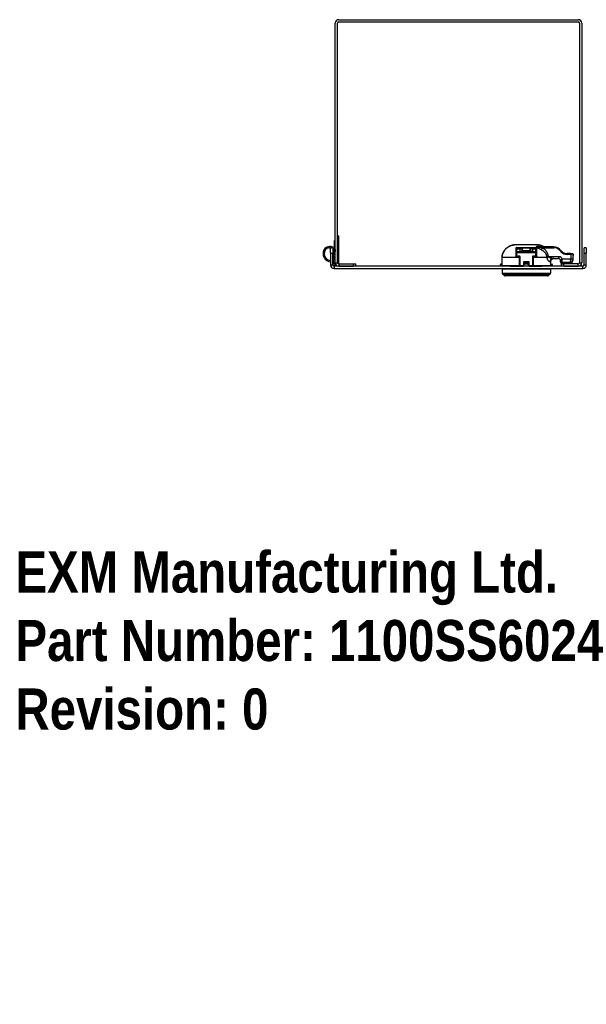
# Model space of a CAD drawing. Header units: inches. Extents: x 0.1 to 89.6, y -11 to 54.9.
# Tile 1 of 8: x 0.1 to 13.9, y -11 to 12.9. Entities that reach past the tile are written whole.
import ezdxf

# ---------------------------------------------------------------- set-up
doc = ezdxf.new("R2010")
doc.units = ezdxf.units.IN
doc.header["$MEASUREMENT"] = 0
doc.layers.get('0').update_dxf_attribs({"lineweight": 25})
doc.layers.add('Visible Edges(ANSI)', color=7, linetype='Continuous', lineweight=25)
doc.layers.add('Visible Tangent Edges(ANSI)', color=7, linetype='Continuous', lineweight=25)
doc.styles.get("Standard").update_dxf_attribs({"font": 'arialbd.ttf'})

msp = doc.modelspace()

# ---------------------------------------------------------------- linework, layer by layer
at = {"layer": 'Visible Edges(ANSI)'}
for p, q in [((7.881, 12.94), (13.709, 12.94)), ((7.795, 7.026), (7.795, 12.854)), ((7.85, 7.026), (7.85, 12.854)), ((7.881, 12.885), (13.709, 12.885)), ((13.74, 12.854), (13.74, 7.026)), ((13.795, 12.854), (13.795, 7.026)), ((7.88, 7.68), (7.85, 7.68)), ((7.88, 7.68), (7.88, 7.601)), ((7.751, 7.139), (7.776, 7.491)), ((7.776, 7.491), (7.782, 7.569)), ((7.795, 7.568), (7.782, 7.569)), ((7.88, 7.601), (7.88, 7.01)), ((12.728, 7.464), (12.162, 7.464)), ((7.685, 7.26), (7.685, 7.385)), ((7.74, 7.385), (7.685, 7.385)), ((7.685, 7.26), (7.685, 6.971)), ((7.725, 7.385), (7.734, 7.404)), ((7.728, 7.407), (7.734, 7.404)), ((7.74, 7.385), (7.74, 7.26)), ((7.74, 6.971), (7.74, 7.26)), ((7.795, 7.344), (7.781, 7.135)), ((12.204, 7.184), (12.204, 7.368)), ((12.209, 7.351), (12.209, 7.292)), ((12.209, 7.292), (12.209, 7.272)), ((12.209, 7.272), (12.209, 7.188)), ((12.677, 7.378), (12.214, 7.378)), ((12.219, 7.361), (12.288, 7.361)), ((12.672, 7.282), (12.219, 7.282)), ((12.288, 7.378), (12.288, 7.306)), ((12.298, 7.297), (12.593, 7.297)), ((12.347, 7.325), (12.347, 7.378)), ((12.544, 7.378), (12.544, 7.325)), ((12.603, 7.306), (12.603, 7.378)), ((12.603, 7.361), (12.672, 7.361)), ((12.682, 7.292), (12.682, 7.351)), ((12.682, 7.272), (12.682, 7.292)), ((12.682, 7.188), (12.682, 7.272)), ((12.687, 7.368), (12.687, 7.184)), ((13.112, 7.412), (12.768, 7.412)), ((13.299, 7.307), (13.251, 7.355)), ((13.524, 7.249), (13.438, 7.249)), ((13.524, 7.249), (13.567, 7.249)), ((13.587, 7.112), (13.587, 7.204)), ((13.905, 7.385), (13.85, 7.385)), ((13.85, 7.26), (13.85, 7.385)), ((13.85, 6.971), (13.85, 7.26)), ((13.905, 7.385), (13.905, 7.26)), ((13.905, 6.971), (13.905, 7.26)), ((7.76, 6.984), (7.743, 7.02)), ((7.77, 7.033), (7.787, 6.996)), ((7.795, 7.026), (7.795, 7)), ((7.799, 7), (7.795, 7)), ((7.881, 6.995), (8.235, 6.995)), ((8.235, 6.995), (8.295, 6.995)), ((8.295, 6.94), (8.295, 6.995)), ((11.816, 6.94), (11.816, 6.985)), ((11.825, 6.994), (11.845, 6.995)), ((11.854, 6.996), (11.845, 6.995)), ((11.854, 7.149), (11.854, 6.962)), ((12.273, 6.953), (11.864, 6.953)), ((12.219, 7.178), (12.278, 7.178)), ((12.273, 6.953), (12.288, 6.953)), ((12.283, 7.164), (12.283, 7.171)), ((12.283, 7.149), (12.283, 7.164)), ((12.283, 6.962), (12.283, 7.149)), ((12.288, 7.168), (12.288, 6.953)), ((12.386, 7.029), (12.386, 6.995)), ((12.386, 6.995), (12.386, 6.94)), ((12.504, 6.995), (12.504, 7.029)), ((12.504, 6.94), (12.504, 6.995)), ((12.603, 6.953), (12.603, 7.168)), ((12.603, 6.953), (12.618, 6.953)), ((12.608, 7.171), (12.608, 7.164)), ((12.608, 7.164), (12.608, 7.149)), ((12.608, 7.149), (12.608, 6.962)), ((12.613, 7.178), (12.672, 7.178)), ((13.03, 6.953), (12.618, 6.953)), ((13.04, 6.962), (13.04, 7.053)), ((13.046, 6.995), (13.04, 6.996)), ((13.046, 6.995), (13.066, 6.994)), ((13.075, 6.985), (13.075, 6.94)), ((13.093, 7.131), (13.233, 7.131)), ((13.272, 7.092), (13.272, 7.075)), ((13.272, 7.075), (13.272, 7.054)), ((13.295, 6.995), (13.355, 6.995)), ((13.295, 6.995), (13.295, 6.94)), ((13.51, 7.019), (13.313, 7.014)), ((13.709, 6.995), (13.355, 6.995)), ((13.587, 7.098), (13.587, 7.112)), ((13.819, 6.94), (7.771, 6.94)), ((7.771, 6.885), (13.819, 6.885)), ((7.881, 6.94), (8.235, 6.94)), ((11.855, 6.865), (11.855, 6.774)), ((12.062, 6.944), (12.377, 6.944)), ((12.514, 6.944), (12.829, 6.944)), ((13.036, 6.865), (13.036, 6.774)), ((13.355, 6.94), (13.709, 6.94)), ((12.958, 6.703), (11.933, 6.703))]:
    msp.add_line(p, q, dxfattribs=at)
at = {"layer": 'Visible Edges(ANSI)', "flags": 128}
for points in [[(12.132, 7.457), (12.104, 7.452), (12.077, 7.444), (12.051, 7.434), (12.026, 7.422), (12.001, 7.408), (11.978, 7.392), (11.956, 7.374), (11.936, 7.355), (11.918, 7.333), (11.901, 7.31), (11.887, 7.285), (11.876, 7.26), (11.866, 7.233), (11.86, 7.205), (11.856, 7.178), (11.854, 7.149)], [(12.132, 7.457), (12.137, 7.458), (12.141, 7.459), (12.146, 7.46), (12.15, 7.461), (12.153, 7.461), (12.156, 7.462), (12.158, 7.462), (12.159, 7.463)], [(12.156, 7.462), (12.152, 7.461), (12.146, 7.46), (12.139, 7.459), (12.132, 7.457)], [(12.732, 7.463), (12.732, 7.462), (12.735, 7.462), (12.737, 7.461), (12.741, 7.461), (12.745, 7.46), (12.75, 7.459), (12.754, 7.458), (12.759, 7.457)], [(12.883, 7.412), (12.868, 7.42), (12.854, 7.428), (12.823, 7.44), (12.791, 7.45), (12.759, 7.457)], [(7.641, 7.391), (7.644, 7.391), (7.647, 7.392), (7.65, 7.392), (7.654, 7.392), (7.657, 7.392), (7.66, 7.392), (7.663, 7.392), (7.666, 7.392), (7.669, 7.392), (7.671, 7.392), (7.674, 7.392), (7.677, 7.391), (7.679, 7.391), (7.682, 7.391), (7.685, 7.39), (7.687, 7.39), (7.69, 7.389), (7.692, 7.388), (7.695, 7.388), (7.697, 7.387), (7.699, 7.387), (7.701, 7.386), (7.703, 7.385), (7.705, 7.385)], [(7.728, 7.407), (7.726, 7.408), (7.725, 7.409), (7.723, 7.409), (7.721, 7.41), (7.719, 7.411), (7.716, 7.412), (7.714, 7.413), (7.711, 7.414), (7.709, 7.415), (7.706, 7.415), (7.703, 7.416), (7.7, 7.417), (7.696, 7.418), (7.693, 7.419), (7.689, 7.419), (7.686, 7.42), (7.682, 7.42), (7.678, 7.421), (7.675, 7.421), (7.671, 7.422), (7.667, 7.422), (7.663, 7.422), (7.659, 7.422), (7.656, 7.422)], [(12.204, 7.368), (12.204, 7.368), (12.204, 7.369), (12.204, 7.369), (12.205, 7.37), (12.205, 7.37), (12.205, 7.371), (12.205, 7.372), (12.205, 7.372), (12.205, 7.373), (12.206, 7.373), (12.206, 7.374), (12.206, 7.374), (12.207, 7.375), (12.207, 7.375), (12.208, 7.376), (12.208, 7.376), (12.209, 7.376), (12.21, 7.377), (12.21, 7.377), (12.211, 7.377), (12.212, 7.377), (12.213, 7.378), (12.213, 7.378), (12.214, 7.378)], [(12.357, 7.292), (12.357, 7.292), (12.358, 7.291), (12.358, 7.291), (12.358, 7.291), (12.359, 7.29), (12.359, 7.29), (12.359, 7.289), (12.36, 7.289), (12.36, 7.289), (12.361, 7.288), (12.361, 7.288), (12.361, 7.287), (12.362, 7.287), (12.362, 7.287), (12.362, 7.286), (12.363, 7.286), (12.363, 7.285), (12.363, 7.285), (12.364, 7.284), (12.364, 7.284), (12.364, 7.284), (12.364, 7.283), (12.365, 7.283), (12.365, 7.282)], [(12.526, 7.282), (12.526, 7.283), (12.527, 7.283), (12.527, 7.284), (12.527, 7.284), (12.527, 7.284), (12.528, 7.285), (12.528, 7.285), (12.528, 7.286), (12.529, 7.286), (12.529, 7.287), (12.529, 7.287), (12.53, 7.287), (12.53, 7.288), (12.53, 7.288), (12.531, 7.289), (12.531, 7.289), (12.531, 7.289), (12.532, 7.29), (12.532, 7.29), (12.533, 7.291), (12.533, 7.291), (12.533, 7.291), (12.534, 7.292), (12.534, 7.292)], [(12.677, 7.378), (12.677, 7.378), (12.678, 7.378), (12.679, 7.377), (12.68, 7.377), (12.68, 7.377), (12.681, 7.377), (12.682, 7.376), (12.682, 7.376), (12.683, 7.376), (12.683, 7.375), (12.684, 7.375), (12.684, 7.374), (12.685, 7.374), (12.685, 7.373), (12.685, 7.373), (12.686, 7.372), (12.686, 7.372), (12.686, 7.371), (12.686, 7.37), (12.686, 7.37), (12.686, 7.369), (12.687, 7.369), (12.687, 7.368), (12.687, 7.368)], [(12.884, 7.412), (12.877, 7.413), (12.871, 7.415)], [(13.587, 7.204), (13.587, 7.217), (13.587, 7.23)], [(11.854, 6.962), (11.855, 6.958), (11.858, 6.955), (11.861, 6.953), (11.864, 6.953)], [(11.938, 6.953), (11.931, 6.952), (11.926, 6.949), (11.921, 6.945), (11.918, 6.94)], [(12.973, 6.94), (12.97, 6.945), (12.965, 6.949), (12.959, 6.952), (12.953, 6.953)], [(13.03, 6.953), (13.031, 6.953), (13.031, 6.953), (13.032, 6.953), (13.033, 6.953), (13.033, 6.953), (13.034, 6.953), (13.035, 6.953), (13.035, 6.954), (13.036, 6.954), (13.036, 6.955), (13.037, 6.955), (13.037, 6.955), (13.038, 6.956), (13.038, 6.956), (13.039, 6.957), (13.039, 6.957), (13.039, 6.958), (13.04, 6.959), (13.04, 6.959), (13.04, 6.96), (13.04, 6.96), (13.04, 6.961), (13.04, 6.962), (13.04, 6.962)], [(13.04, 7.053), (13.041, 7.056), (13.041, 7.059), (13.041, 7.063), (13.042, 7.067), (13.043, 7.07), (13.044, 7.074), (13.045, 7.077), (13.046, 7.08), (13.047, 7.083), (13.049, 7.087), (13.05, 7.09), (13.052, 7.093), (13.054, 7.096), (13.056, 7.099), (13.059, 7.102), (13.061, 7.104), (13.063, 7.107), (13.066, 7.109), (13.068, 7.111), (13.071, 7.114), (13.074, 7.116), (13.077, 7.118), (13.08, 7.12), (13.083, 7.121)], [(13.126, 7.131), (13.124, 7.131), (13.122, 7.131), (13.12, 7.131), (13.118, 7.131), (13.116, 7.131), (13.114, 7.131), (13.112, 7.13), (13.11, 7.13), (13.108, 7.13), (13.107, 7.129), (13.105, 7.129), (13.103, 7.129), (13.101, 7.128), (13.099, 7.128), (13.098, 7.127), (13.096, 7.127), (13.094, 7.126), (13.093, 7.126), (13.091, 7.125), (13.09, 7.124), (13.088, 7.124), (13.086, 7.123), (13.085, 7.122), (13.083, 7.121)], [(13.271, 7.103), (13.271, 7.102), (13.271, 7.102), (13.271, 7.101), (13.271, 7.101), (13.271, 7.1), (13.271, 7.1), (13.271, 7.099), (13.272, 7.099), (13.272, 7.098), (13.272, 7.098), (13.272, 7.098), (13.272, 7.097), (13.272, 7.097), (13.272, 7.096), (13.272, 7.096), (13.272, 7.095), (13.272, 7.095), (13.272, 7.094), (13.272, 7.094), (13.272, 7.094), (13.272, 7.093), (13.272, 7.093), (13.272, 7.092), (13.272, 7.092)]]:
    msp.add_lwpolyline(points, dxfattribs=at)
at = {"layer": 'Visible Edges(ANSI)'}
for centre, radius, start, end in [((7.881, 12.854), 0.086, 90, 180), ((13.709, 12.854), 0.086, 0, 90), ((7.881, 12.854), 0.031, 90, 180), ((13.709, 12.854), 0.031, 0, 90), ((12.162, 7.455), 0.00925, 90, 131.9303), ((12.728, 7.455), 0.00984, 49.4973, 90), ((7.697, 7.247), 0.197, 153.245, 266.7696), ((7.661, 7.264), 0.157, 92.0902, 153.245), ((7.697, 7.247), 0.167, 153.245, 266.1988), ((7.661, 7.264), 0.128, 99.0892, 153.245), ((12.219, 7.351), 0.00984, 90, 180), ((12.219, 7.272), 0.00984, 90, 180), ((12.219, 7.188), 0.00984, 180, 270), ((12.298, 7.306), 0.00984, 180, 270), ((12.593, 7.306), 0.00984, 270, 0), ((12.672, 7.351), 0.00984, 0, 90), ((12.672, 7.272), 0.00984, 0, 90), ((12.672, 7.188), 0.00984, 270, 0), ((13.112, 7.215), 0.197, 45, 90), ((13.438, 7.446), 0.197, 225, 270), ((13.567, 7.23), 0.0197, 0, 90), ((7.688, 7.143), 0.0634, 265.4012, 267.5032), ((7.771, 6.971), 0.086, 180, 270), ((7.688, 7.143), 0.0634, 325.4262, 356), ((7.697, 6.999), 0.0807, 25, 57.0234), ((7.697, 6.999), 0.0511, 25, 30.8443), ((7.771, 6.971), 0.031, 180, 270), ((7.689, 7.142), 0.0917, 304.2652, 356), ((7.817, 7.01), 0.063, 205, 289.797), ((7.817, 7.01), 0.0335, 205, 257.9485), ((7.881, 7.026), 0.086, 180, 270), ((7.881, 7.026), 0.031, 180, 270), ((7.817, 7.01), 0.063, 345.5928, 0), ((11.825, 6.985), 0.00984, 93, 180), ((12.273, 6.962), 0.00984, 270, 0), ((12.278, 7.168), 0.00984, 0, 90), ((12.278, 6.953), 0.00984, 270, 0), ((12.377, 6.953), 0.00984, 270, 0), ((12.514, 6.953), 0.00984, 180, 270), ((12.613, 7.168), 0.00984, 90, 180), ((12.613, 6.953), 0.00984, 180, 270), ((12.618, 6.962), 0.00984, 180, 270), ((13.066, 6.985), 0.00984, 0, 87), ((13.233, 7.092), 0.0394, 15.7452, 90), ((13.312, 7.054), 0.0394, 180, 271.4321), ((13.508, 7.098), 0.0787, 271.4321, 0), ((13.709, 7.026), 0.086, 270, 0), ((13.709, 7.026), 0.031, 270, 0), ((13.819, 6.971), 0.086, 270, 0), ((13.819, 6.971), 0.031, 270, 0), ((11.875, 6.865), 0.0197, 90, 180), ((11.894, 6.774), 0.0394, 180, 255.7065), ((11.88, 6.717), 0.0197, 25.8305, 75.7065), ((11.933, 6.743), 0.0394, 205.8305, 270), ((12.062, 6.934), 0.00984, 90, 143.9848), ((12.829, 6.934), 0.00984, 36.0152, 90), ((12.958, 6.743), 0.0394, 270, 334.1695), ((13.011, 6.717), 0.0197, 104.2935, 154.1695), ((12.997, 6.774), 0.0394, 284.2935, 0), ((13.016, 6.865), 0.0197, 0, 90)]:
    msp.add_arc(centre, radius, start, end, dxfattribs=at)
at = {"layer": 'Visible Tangent Edges(ANSI)'}
for p, q in [((7.776, 7.491), (7.795, 7.49)), ((7.85, 7.601), (7.88, 7.601)), ((12.132, 7.457), (12.132, 7.457)), ((12.759, 7.457), (12.759, 7.457)), ((7.656, 7.422), (7.641, 7.391)), ((7.685, 7.26), (7.74, 7.26)), ((12.204, 7.368), (12.214, 7.368)), ((12.209, 7.191), (12.204, 7.191)), ((12.219, 7.292), (12.209, 7.292)), ((12.219, 7.272), (12.209, 7.272)), ((12.209, 7.188), (12.219, 7.188)), ((12.211, 7.395), (12.68, 7.395)), ((12.214, 7.368), (12.214, 7.378)), ((12.214, 7.368), (12.233, 7.368)), ((12.214, 7.36), (12.214, 7.368)), ((12.219, 7.292), (12.219, 7.361)), ((12.357, 7.292), (12.219, 7.292)), ((12.219, 7.282), (12.219, 7.292)), ((12.219, 7.272), (12.219, 7.282)), ((12.219, 7.272), (12.672, 7.272)), ((12.219, 7.188), (12.219, 7.272)), ((12.278, 7.188), (12.219, 7.188)), ((12.219, 7.178), (12.219, 7.188)), ((12.233, 7.368), (12.233, 7.378)), ((12.278, 7.188), (12.278, 7.178)), ((12.298, 7.378), (12.298, 7.375)), ((12.298, 7.298), (12.298, 7.375)), ((12.298, 7.375), (12.337, 7.375)), ((12.298, 7.298), (12.298, 7.297)), ((12.593, 7.298), (12.298, 7.298)), ((12.337, 7.375), (12.337, 7.378)), ((12.337, 7.375), (12.337, 7.316)), ((12.357, 7.315), (12.357, 7.378)), ((12.357, 7.307), (12.357, 7.315)), ((12.534, 7.315), (12.357, 7.315)), ((12.357, 7.307), (12.534, 7.307)), ((12.357, 7.292), (12.357, 7.282)), ((12.534, 7.378), (12.534, 7.315)), ((12.534, 7.315), (12.534, 7.307)), ((12.534, 7.282), (12.534, 7.292)), ((12.672, 7.292), (12.534, 7.292)), ((12.554, 7.378), (12.554, 7.375)), ((12.554, 7.316), (12.554, 7.375)), ((12.554, 7.375), (12.593, 7.375)), ((12.593, 7.375), (12.593, 7.378)), ((12.593, 7.375), (12.593, 7.298)), ((12.593, 7.297), (12.593, 7.298)), ((12.672, 7.188), (12.613, 7.188)), ((12.613, 7.178), (12.613, 7.188)), ((12.658, 7.378), (12.658, 7.368)), ((12.658, 7.368), (12.677, 7.368)), ((12.672, 7.361), (12.672, 7.292)), ((12.672, 7.292), (12.682, 7.292)), ((12.672, 7.292), (12.672, 7.282)), ((12.672, 7.282), (12.672, 7.272)), ((12.682, 7.272), (12.672, 7.272)), ((12.672, 7.272), (12.672, 7.188)), ((12.672, 7.188), (12.672, 7.178)), ((12.672, 7.188), (12.682, 7.188)), ((12.677, 7.378), (12.677, 7.368)), ((12.677, 7.368), (12.687, 7.368)), ((12.677, 7.368), (12.677, 7.36)), ((12.687, 7.191), (12.682, 7.191)), ((12.743, 7.423), (12.858, 7.423)), ((12.83, 7.392), (13.117, 7.392)), ((13.242, 7.341), (13.29, 7.293)), ((13.443, 7.23), (13.529, 7.23)), ((13.529, 7.23), (13.529, 7.112)), ((13.587, 7.23), (13.529, 7.23)), ((13.587, 7.23), (13.587, 7.23)), ((13.85, 7.26), (13.905, 7.26)), ((7.685, 6.971), (7.74, 6.971)), ((7.795, 7.026), (7.85, 7.026)), ((7.881, 6.995), (7.881, 6.94)), ((8.235, 6.995), (8.235, 6.94)), ((11.836, 6.986), (11.816, 6.985)), ((11.836, 6.986), (11.836, 6.94)), ((11.846, 6.986), (11.836, 6.986)), ((11.846, 6.986), (11.845, 6.995)), ((11.846, 6.94), (11.846, 6.986)), ((11.846, 6.986), (11.854, 6.986)), ((11.855, 7.149), (11.854, 7.149)), ((11.855, 6.962), (11.854, 6.962)), ((11.855, 6.962), (11.855, 7.149)), ((12.27, 7.149), (11.855, 7.149)), ((11.855, 6.962), (12.27, 6.962)), ((12.19, 7.164), (12.19, 7.174)), ((12.214, 7.174), (12.214, 7.18)), ((12.27, 7.164), (12.27, 7.149)), ((12.27, 7.149), (12.27, 6.962)), ((12.283, 7.149), (12.27, 7.149)), ((12.27, 6.962), (12.283, 6.962)), ((12.273, 7.178), (12.273, 7.174)), ((12.283, 7.171), (12.285, 7.175)), ((12.288, 6.962), (12.283, 6.962)), ((12.298, 7.168), (12.288, 7.168)), ((12.289, 6.953), (12.288, 6.953)), ((12.298, 6.953), (12.289, 6.953)), ((12.298, 6.953), (12.298, 7.168)), ((12.377, 6.953), (12.298, 6.953)), ((12.298, 6.953), (12.298, 6.944)), ((12.395, 7.04), (12.377, 7.049)), ((12.377, 7.049), (12.386, 7.031)), ((12.514, 7.049), (12.377, 7.049)), ((12.377, 7.049), (12.377, 6.953)), ((12.377, 6.944), (12.377, 6.953)), ((12.386, 6.953), (12.377, 6.953)), ((12.386, 6.995), (12.396, 6.995)), ((12.395, 7.04), (12.495, 7.04)), ((12.396, 7.005), (12.396, 7.038)), ((12.396, 7.005), (12.396, 6.995)), ((12.495, 7.005), (12.396, 7.005)), ((12.396, 6.94), (12.396, 6.995)), ((12.396, 6.995), (12.495, 6.995)), ((12.514, 7.049), (12.495, 7.04)), ((12.495, 7.038), (12.495, 7.005)), ((12.495, 6.995), (12.495, 7.005)), ((12.495, 6.995), (12.495, 6.94)), ((12.495, 6.995), (12.504, 6.995)), ((12.514, 6.953), (12.504, 6.953)), ((12.505, 7.031), (12.514, 7.049)), ((12.514, 6.953), (12.514, 7.049)), ((12.593, 6.953), (12.514, 6.953)), ((12.514, 6.953), (12.514, 6.944)), ((12.593, 7.168), (12.593, 6.953)), ((12.603, 7.168), (12.593, 7.168)), ((12.593, 6.944), (12.593, 6.953)), ((12.602, 6.953), (12.593, 6.953)), ((12.603, 6.953), (12.602, 6.953)), ((12.608, 6.962), (12.603, 6.962)), ((12.606, 7.175), (12.608, 7.171)), ((12.62, 7.149), (12.608, 7.149)), ((12.608, 6.962), (12.62, 6.962)), ((12.618, 7.174), (12.618, 7.178)), ((12.62, 7.149), (12.62, 7.164)), ((12.945, 7.149), (12.62, 7.149)), ((12.62, 6.962), (12.62, 7.149)), ((12.62, 6.962), (13.04, 6.962)), ((12.677, 7.18), (12.677, 7.174)), ((12.7, 7.174), (12.7, 7.164)), ((13.243, 7.171), (12.984, 7.171)), ((13.04, 7.053), (13.021, 7.053)), ((13.04, 6.986), (13.045, 6.986)), ((13.046, 6.995), (13.045, 6.986)), ((13.045, 6.986), (13.045, 6.94)), ((13.055, 6.986), (13.045, 6.986)), ((13.055, 6.94), (13.055, 6.986)), ((13.075, 6.985), (13.055, 6.986)), ((13.313, 7.014), (13.314, 7.036)), ((13.355, 6.94), (13.355, 6.995)), ((13.587, 7.112), (13.529, 7.112)), ((13.709, 6.94), (13.709, 6.995)), ((13.74, 7.026), (13.795, 7.026)), ((13.85, 6.971), (13.905, 6.971)), ((7.771, 6.94), (7.771, 6.885)), ((13.036, 6.865), (11.855, 6.865)), ((11.855, 6.774), (13.036, 6.774)), ((11.885, 6.736), (13.006, 6.736)), ((12.993, 6.726), (11.897, 6.726)), ((13.819, 6.885), (13.819, 6.94))]:
    msp.add_line(p, q, dxfattribs=at)
at = {"layer": 'Visible Tangent Edges(ANSI)', "flags": 128}
for points in [[(11.855, 7.149), (11.855, 7.168), (11.857, 7.187), (11.86, 7.205), (11.864, 7.224), (11.87, 7.242), (11.876, 7.259), (11.884, 7.277), (11.892, 7.293), (11.902, 7.31), (11.912, 7.325), (11.924, 7.34), (11.936, 7.354), (11.949, 7.368), (11.963, 7.38), (11.978, 7.392), (11.993, 7.403), (12.009, 7.413), (12.026, 7.422), (12.043, 7.43), (12.06, 7.437), (12.077, 7.444), (12.095, 7.449), (12.114, 7.454), (12.132, 7.457)], [(12.132, 7.457), (12.134, 7.458), (12.136, 7.458), (12.138, 7.458), (12.139, 7.459), (12.141, 7.459), (12.143, 7.459), (12.145, 7.46), (12.147, 7.46), (12.148, 7.46), (12.15, 7.461), (12.151, 7.461), (12.153, 7.461), (12.154, 7.461), (12.155, 7.462), (12.156, 7.462), (12.158, 7.462), (12.158, 7.462), (12.159, 7.463), (12.16, 7.463), (12.161, 7.463), (12.161, 7.463), (12.161, 7.463), (12.162, 7.463), (12.162, 7.463)], [(12.162, 7.463), (12.162, 7.463), (12.162, 7.464), (12.162, 7.464), (12.162, 7.464), (12.162, 7.464), (12.162, 7.464), (12.162, 7.464), (12.162, 7.464), (12.162, 7.464), (12.162, 7.464), (12.162, 7.464), (12.162, 7.464), (12.162, 7.464), (12.162, 7.464), (12.162, 7.464), (12.162, 7.464), (12.162, 7.464), (12.162, 7.464), (12.162, 7.464), (12.162, 7.464), (12.162, 7.464), (12.162, 7.464), (12.162, 7.464), (12.162, 7.464)], [(12.728, 7.464), (12.728, 7.464), (12.728, 7.464), (12.728, 7.464), (12.728, 7.464), (12.728, 7.464), (12.728, 7.464), (12.728, 7.464), (12.728, 7.464), (12.728, 7.464), (12.728, 7.464), (12.728, 7.464), (12.728, 7.464), (12.728, 7.464), (12.728, 7.464), (12.728, 7.464), (12.728, 7.464), (12.728, 7.464), (12.728, 7.464), (12.728, 7.464), (12.728, 7.464), (12.728, 7.464), (12.728, 7.464), (12.729, 7.463), (12.729, 7.463)], [(12.729, 7.463), (12.729, 7.463), (12.729, 7.463), (12.729, 7.463), (12.73, 7.463), (12.73, 7.463), (12.731, 7.463), (12.732, 7.462), (12.733, 7.462), (12.734, 7.462), (12.735, 7.462), (12.736, 7.461), (12.738, 7.461), (12.739, 7.461), (12.741, 7.461), (12.742, 7.46), (12.744, 7.46), (12.746, 7.46), (12.748, 7.459), (12.749, 7.459), (12.751, 7.459), (12.753, 7.458), (12.755, 7.458), (12.757, 7.458), (12.759, 7.457)], [(12.759, 7.457), (12.765, 7.456), (12.77, 7.455), (12.775, 7.454), (12.781, 7.453), (12.786, 7.451), (12.791, 7.45), (12.796, 7.449), (12.802, 7.447), (12.807, 7.445), (12.812, 7.444), (12.817, 7.442), (12.823, 7.44), (12.828, 7.438), (12.833, 7.436), (12.838, 7.434), (12.843, 7.432), (12.848, 7.43), (12.853, 7.428), (12.858, 7.425), (12.863, 7.423), (12.868, 7.42), (12.873, 7.418), (12.877, 7.415), (12.882, 7.412)], [(12.191, 7.375), (12.191, 7.369), (12.191, 7.362), (12.191, 7.355), (12.191, 7.348), (12.191, 7.341), (12.191, 7.333), (12.191, 7.326), (12.191, 7.318), (12.191, 7.31), (12.191, 7.301), (12.191, 7.293), (12.191, 7.285), (12.191, 7.276), (12.191, 7.267), (12.191, 7.258), (12.191, 7.249), (12.191, 7.24), (12.191, 7.231), (12.191, 7.221), (12.191, 7.212), (12.19, 7.202), (12.19, 7.193), (12.19, 7.183), (12.19, 7.174)], [(12.211, 7.395), (12.21, 7.395), (12.208, 7.395), (12.207, 7.395), (12.205, 7.394), (12.204, 7.394), (12.202, 7.393), (12.201, 7.392), (12.2, 7.392), (12.199, 7.391), (12.198, 7.39), (12.197, 7.389), (12.196, 7.388), (12.195, 7.387), (12.194, 7.386), (12.194, 7.385), (12.193, 7.383), (12.193, 7.382), (12.192, 7.381), (12.192, 7.38), (12.192, 7.379), (12.191, 7.378), (12.191, 7.377), (12.191, 7.376), (12.191, 7.375)], [(12.233, 7.368), (12.234, 7.368), (12.235, 7.368), (12.235, 7.368), (12.236, 7.368), (12.237, 7.368), (12.238, 7.369), (12.239, 7.369), (12.24, 7.369), (12.24, 7.369), (12.241, 7.37), (12.242, 7.37), (12.243, 7.371), (12.243, 7.371), (12.244, 7.371), (12.245, 7.372), (12.245, 7.372), (12.246, 7.373), (12.247, 7.374), (12.247, 7.374), (12.248, 7.375), (12.248, 7.376), (12.249, 7.376), (12.249, 7.377), (12.25, 7.378)], [(12.641, 7.378), (12.641, 7.377), (12.642, 7.376), (12.642, 7.376), (12.643, 7.375), (12.644, 7.374), (12.644, 7.374), (12.645, 7.373), (12.645, 7.372), (12.646, 7.372), (12.647, 7.371), (12.647, 7.371), (12.648, 7.371), (12.649, 7.37), (12.65, 7.37), (12.65, 7.369), (12.651, 7.369), (12.652, 7.369), (12.653, 7.369), (12.654, 7.368), (12.655, 7.368), (12.655, 7.368), (12.656, 7.368), (12.657, 7.368), (12.658, 7.368)], [(12.7, 7.375), (12.7, 7.376), (12.7, 7.377), (12.699, 7.378), (12.699, 7.379), (12.699, 7.38), (12.699, 7.381), (12.698, 7.382), (12.698, 7.383), (12.697, 7.385), (12.697, 7.386), (12.696, 7.387), (12.695, 7.388), (12.694, 7.389), (12.693, 7.39), (12.692, 7.391), (12.691, 7.392), (12.69, 7.392), (12.688, 7.393), (12.687, 7.394), (12.685, 7.394), (12.684, 7.395), (12.682, 7.395), (12.681, 7.395), (12.68, 7.395)], [(12.743, 7.423), (12.735, 7.423), (12.727, 7.422), (12.719, 7.422), (12.71, 7.421), (12.702, 7.421), (12.695, 7.419), (12.69, 7.417), (12.687, 7.413), (12.686, 7.409), (12.689, 7.404), (12.695, 7.4), (12.703, 7.395), (12.712, 7.391), (12.722, 7.386), (12.732, 7.382), (12.741, 7.378), (12.75, 7.374), (12.759, 7.369), (12.768, 7.365), (12.776, 7.361), (12.785, 7.357), (12.793, 7.352), (12.802, 7.348), (12.81, 7.344)], [(12.83, 7.392), (12.82, 7.394), (12.811, 7.395), (12.801, 7.396), (12.791, 7.397), (12.782, 7.398), (12.772, 7.399), (12.763, 7.4), (12.753, 7.401), (12.743, 7.402), (12.732, 7.403), (12.722, 7.404), (12.712, 7.405), (12.704, 7.406), (12.699, 7.408), (12.697, 7.409), (12.698, 7.41), (12.703, 7.411), (12.71, 7.411), (12.719, 7.412), (12.729, 7.412), (12.739, 7.412), (12.749, 7.412), (12.759, 7.412), (12.768, 7.412)], [(12.7, 7.174), (12.7, 7.183), (12.7, 7.193), (12.7, 7.202), (12.7, 7.212), (12.7, 7.221), (12.7, 7.231), (12.7, 7.24), (12.7, 7.249), (12.7, 7.258), (12.7, 7.267), (12.7, 7.276), (12.7, 7.284), (12.7, 7.293), (12.7, 7.301), (12.7, 7.31), (12.7, 7.318), (12.7, 7.326), (12.7, 7.333), (12.7, 7.341), (12.7, 7.348), (12.7, 7.355), (12.7, 7.362), (12.7, 7.369), (12.7, 7.375)], [(12.81, 7.344), (12.819, 7.339), (12.827, 7.334), (12.835, 7.329), (12.844, 7.324), (12.851, 7.318), (12.859, 7.312), (12.867, 7.306), (12.874, 7.3), (12.881, 7.293), (12.888, 7.286), (12.894, 7.279), (12.9, 7.271), (12.906, 7.263), (12.911, 7.255), (12.916, 7.247), (12.921, 7.239), (12.925, 7.23), (12.929, 7.222), (12.932, 7.213), (12.935, 7.204), (12.938, 7.195), (12.94, 7.185), (12.941, 7.176), (12.942, 7.166)], [(12.984, 7.171), (12.983, 7.182), (12.981, 7.194), (12.979, 7.206), (12.976, 7.217), (12.972, 7.229), (12.968, 7.24), (12.964, 7.251), (12.959, 7.261), (12.953, 7.272), (12.947, 7.282), (12.941, 7.292), (12.934, 7.302), (12.927, 7.311), (12.92, 7.32), (12.912, 7.329), (12.904, 7.337), (12.895, 7.345), (12.886, 7.353), (12.878, 7.36), (12.868, 7.367), (12.859, 7.374), (12.849, 7.381), (12.84, 7.387), (12.83, 7.392)], [(12.858, 7.423), (12.859, 7.422), (12.86, 7.422), (12.861, 7.421), (12.862, 7.421), (12.863, 7.421), (12.864, 7.42), (12.865, 7.42), (12.866, 7.419), (12.867, 7.419), (12.868, 7.418), (12.869, 7.418), (12.87, 7.418), (12.871, 7.417), (12.872, 7.417), (12.872, 7.416), (12.873, 7.416), (12.874, 7.415), (12.875, 7.415), (12.876, 7.415), (12.877, 7.414), (12.878, 7.414), (12.879, 7.413), (12.88, 7.413), (12.881, 7.412)], [(12.871, 7.415), (12.87, 7.415), (12.87, 7.416), (12.869, 7.416), (12.869, 7.416), (12.868, 7.416), (12.867, 7.417), (12.867, 7.417), (12.866, 7.417), (12.866, 7.418), (12.865, 7.418), (12.865, 7.418), (12.864, 7.418), (12.864, 7.419), (12.863, 7.419), (12.863, 7.419), (12.862, 7.42), (12.862, 7.42), (12.861, 7.42), (12.861, 7.421), (12.86, 7.421), (12.86, 7.422), (12.859, 7.422), (12.859, 7.422), (12.858, 7.423)], [(12.858, 7.423), (12.859, 7.422), (12.86, 7.421), (12.861, 7.42), (12.862, 7.42), (12.863, 7.419), (12.864, 7.418), (12.865, 7.418), (12.866, 7.417), (12.867, 7.416), (12.868, 7.416), (12.869, 7.415), (12.87, 7.415), (12.871, 7.414), (12.872, 7.414), (12.873, 7.414), (12.874, 7.413), (12.875, 7.413), (12.877, 7.413), (12.878, 7.413), (12.879, 7.412), (12.88, 7.412), (12.881, 7.412), (12.882, 7.412), (12.884, 7.412)], [(13.587, 7.23), (13.587, 7.229), (13.587, 7.228), (13.587, 7.226), (13.587, 7.225), (13.587, 7.224), (13.587, 7.223), (13.587, 7.222), (13.587, 7.221), (13.587, 7.22), (13.587, 7.219), (13.587, 7.218), (13.587, 7.217), (13.587, 7.215), (13.587, 7.214), (13.587, 7.213), (13.587, 7.212), (13.587, 7.211), (13.587, 7.21), (13.587, 7.209), (13.587, 7.208), (13.587, 7.207), (13.587, 7.206), (13.587, 7.205), (13.587, 7.204)], [(11.864, 6.953), (11.864, 6.953), (11.863, 6.953), (11.862, 6.953), (11.862, 6.953), (11.861, 6.953), (11.861, 6.953), (11.86, 6.953), (11.86, 6.954), (11.859, 6.954), (11.859, 6.954), (11.858, 6.955), (11.858, 6.955), (11.857, 6.956), (11.857, 6.956), (11.857, 6.957), (11.856, 6.957), (11.856, 6.958), (11.856, 6.959), (11.855, 6.959), (11.855, 6.96), (11.855, 6.96), (11.855, 6.961), (11.855, 6.962), (11.855, 6.962)], [(11.915, 6.953), (11.914, 6.952), (11.914, 6.952), (11.914, 6.951), (11.913, 6.951), (11.913, 6.95), (11.912, 6.95), (11.912, 6.949), (11.912, 6.949), (11.911, 6.948), (11.911, 6.948), (11.911, 6.947), (11.91, 6.946), (11.91, 6.946), (11.91, 6.945), (11.91, 6.945), (11.909, 6.944), (11.909, 6.944), (11.909, 6.943), (11.909, 6.943), (11.908, 6.942), (11.908, 6.941), (11.908, 6.941), (11.908, 6.94), (11.908, 6.94)], [(12.203, 7.183), (12.203, 7.183), (12.202, 7.183), (12.202, 7.182), (12.201, 7.182), (12.201, 7.181), (12.2, 7.181), (12.2, 7.18), (12.199, 7.179), (12.199, 7.179), (12.198, 7.178), (12.198, 7.177), (12.197, 7.176), (12.196, 7.175), (12.196, 7.174), (12.195, 7.173), (12.195, 7.172), (12.194, 7.172), (12.194, 7.171), (12.193, 7.17), (12.193, 7.169), (12.192, 7.167), (12.191, 7.166), (12.191, 7.165), (12.19, 7.164)], [(12.19, 7.164), (12.191, 7.165), (12.192, 7.165), (12.193, 7.166), (12.194, 7.167), (12.195, 7.167), (12.196, 7.168), (12.197, 7.168), (12.198, 7.169), (12.199, 7.169), (12.2, 7.17), (12.201, 7.17), (12.202, 7.17), (12.203, 7.171), (12.204, 7.171), (12.205, 7.172), (12.206, 7.172), (12.207, 7.172), (12.208, 7.173), (12.209, 7.173), (12.209, 7.173), (12.21, 7.173), (12.211, 7.174), (12.211, 7.174), (12.212, 7.174)], [(12.19, 7.164), (12.194, 7.164), (12.197, 7.164), (12.2, 7.164), (12.204, 7.164), (12.207, 7.164), (12.21, 7.164), (12.213, 7.164), (12.217, 7.164), (12.22, 7.164), (12.223, 7.164), (12.227, 7.164), (12.23, 7.164), (12.233, 7.164), (12.237, 7.164), (12.24, 7.164), (12.243, 7.164), (12.247, 7.164), (12.25, 7.164), (12.254, 7.164), (12.257, 7.164), (12.26, 7.164), (12.264, 7.164), (12.267, 7.164), (12.27, 7.164)], [(12.204, 7.184), (12.204, 7.184), (12.204, 7.184), (12.204, 7.184), (12.204, 7.184), (12.204, 7.183), (12.204, 7.183), (12.204, 7.183), (12.204, 7.183), (12.204, 7.183), (12.204, 7.183), (12.204, 7.183), (12.204, 7.183), (12.204, 7.183), (12.204, 7.183), (12.204, 7.183), (12.204, 7.183), (12.204, 7.183), (12.204, 7.183), (12.204, 7.183), (12.203, 7.183), (12.203, 7.183), (12.203, 7.183), (12.203, 7.183), (12.203, 7.183)], [(12.212, 7.174), (12.212, 7.174), (12.212, 7.174), (12.212, 7.174), (12.213, 7.174), (12.213, 7.174), (12.213, 7.174), (12.213, 7.174), (12.213, 7.174), (12.213, 7.174), (12.213, 7.174), (12.213, 7.174), (12.214, 7.174), (12.214, 7.174), (12.214, 7.174), (12.214, 7.174), (12.214, 7.174), (12.214, 7.174), (12.214, 7.174), (12.214, 7.174), (12.214, 7.174), (12.214, 7.174), (12.214, 7.174), (12.214, 7.174), (12.214, 7.174)], [(12.273, 7.174), (12.271, 7.174), (12.268, 7.174), (12.265, 7.174), (12.263, 7.174), (12.26, 7.174), (12.258, 7.174), (12.255, 7.174), (12.253, 7.174), (12.25, 7.174), (12.247, 7.174), (12.245, 7.174), (12.242, 7.174), (12.24, 7.174), (12.237, 7.174), (12.235, 7.174), (12.232, 7.174), (12.23, 7.174), (12.227, 7.174), (12.224, 7.174), (12.222, 7.174), (12.219, 7.174), (12.217, 7.174), (12.214, 7.174), (12.212, 7.174)], [(12.679, 7.174), (12.677, 7.174), (12.674, 7.174), (12.671, 7.174), (12.669, 7.174), (12.666, 7.174), (12.664, 7.174), (12.661, 7.174), (12.659, 7.174), (12.656, 7.174), (12.654, 7.174), (12.651, 7.174), (12.649, 7.174), (12.646, 7.174), (12.643, 7.174), (12.641, 7.174), (12.638, 7.174), (12.636, 7.174), (12.633, 7.174), (12.631, 7.174), (12.628, 7.174), (12.625, 7.174), (12.623, 7.174), (12.62, 7.174), (12.618, 7.174)], [(12.62, 7.164), (12.624, 7.164), (12.627, 7.164), (12.631, 7.164), (12.634, 7.164), (12.637, 7.164), (12.641, 7.164), (12.644, 7.164), (12.647, 7.164), (12.651, 7.164), (12.654, 7.164), (12.657, 7.164), (12.661, 7.164), (12.664, 7.164), (12.667, 7.164), (12.671, 7.164), (12.674, 7.164), (12.677, 7.164), (12.681, 7.164), (12.684, 7.164), (12.687, 7.164), (12.691, 7.164), (12.694, 7.164), (12.697, 7.164), (12.7, 7.164)], [(12.677, 7.174), (12.677, 7.174), (12.677, 7.174), (12.677, 7.174), (12.677, 7.174), (12.677, 7.174), (12.677, 7.174), (12.677, 7.174), (12.677, 7.174), (12.677, 7.174), (12.677, 7.174), (12.677, 7.174), (12.677, 7.174), (12.677, 7.174), (12.678, 7.174), (12.678, 7.174), (12.678, 7.174), (12.678, 7.174), (12.678, 7.174), (12.678, 7.174), (12.678, 7.174), (12.678, 7.174), (12.679, 7.174), (12.679, 7.174), (12.679, 7.174)], [(12.679, 7.174), (12.679, 7.174), (12.68, 7.174), (12.681, 7.173), (12.681, 7.173), (12.682, 7.173), (12.683, 7.173), (12.684, 7.172), (12.685, 7.172), (12.686, 7.172), (12.687, 7.171), (12.688, 7.171), (12.689, 7.17), (12.69, 7.17), (12.691, 7.17), (12.692, 7.169), (12.693, 7.169), (12.694, 7.168), (12.695, 7.168), (12.696, 7.167), (12.697, 7.167), (12.697, 7.166), (12.698, 7.165), (12.699, 7.165), (12.7, 7.164)], [(12.688, 7.183), (12.688, 7.183), (12.688, 7.183), (12.687, 7.183), (12.687, 7.183), (12.687, 7.183), (12.687, 7.183), (12.687, 7.183), (12.687, 7.183), (12.687, 7.183), (12.687, 7.183), (12.687, 7.183), (12.687, 7.183), (12.687, 7.183), (12.687, 7.183), (12.687, 7.183), (12.687, 7.183), (12.687, 7.183), (12.687, 7.183), (12.687, 7.183), (12.687, 7.184), (12.687, 7.184), (12.687, 7.184), (12.687, 7.184), (12.687, 7.184)], [(12.7, 7.164), (12.7, 7.165), (12.699, 7.166), (12.699, 7.167), (12.698, 7.169), (12.698, 7.17), (12.697, 7.171), (12.697, 7.172), (12.696, 7.172), (12.696, 7.173), (12.695, 7.174), (12.694, 7.175), (12.694, 7.176), (12.693, 7.177), (12.693, 7.178), (12.692, 7.179), (12.692, 7.179), (12.691, 7.18), (12.69, 7.181), (12.69, 7.181), (12.689, 7.182), (12.689, 7.182), (12.689, 7.183), (12.688, 7.183), (12.688, 7.183)], [(12.942, 7.166), (12.943, 7.166), (12.943, 7.165), (12.943, 7.164), (12.943, 7.164), (12.943, 7.163), (12.943, 7.162), (12.943, 7.161), (12.943, 7.161), (12.943, 7.16), (12.943, 7.159), (12.943, 7.159), (12.943, 7.158), (12.944, 7.157), (12.944, 7.156), (12.944, 7.156), (12.944, 7.155), (12.944, 7.154), (12.944, 7.154), (12.944, 7.153), (12.944, 7.152), (12.945, 7.151), (12.945, 7.151), (12.945, 7.15), (12.945, 7.149)], [(12.945, 7.149), (12.947, 7.141), (12.948, 7.134), (12.951, 7.127), (12.953, 7.12), (12.956, 7.113), (12.959, 7.107), (12.962, 7.101), (12.966, 7.095), (12.969, 7.09), (12.973, 7.085), (12.976, 7.081), (12.98, 7.077), (12.983, 7.073), (12.987, 7.07), (12.99, 7.066), (12.994, 7.064), (12.998, 7.061), (13.001, 7.059), (13.004, 7.057), (13.008, 7.055), (13.011, 7.054), (13.014, 7.053), (13.018, 7.053), (13.021, 7.053)], [(12.983, 6.94), (12.983, 6.94), (12.983, 6.941), (12.983, 6.941), (12.982, 6.942), (12.982, 6.943), (12.982, 6.943), (12.982, 6.944), (12.982, 6.944), (12.981, 6.945), (12.981, 6.945), (12.981, 6.946), (12.98, 6.946), (12.98, 6.947), (12.98, 6.948), (12.979, 6.948), (12.979, 6.949), (12.979, 6.949), (12.978, 6.95), (12.978, 6.95), (12.978, 6.951), (12.977, 6.951), (12.977, 6.952), (12.976, 6.952), (12.976, 6.953)], [(12.987, 7.164), (12.987, 7.164), (12.987, 7.164), (12.987, 7.164), (12.987, 7.165), (12.986, 7.165), (12.986, 7.165), (12.986, 7.166), (12.986, 7.166), (12.986, 7.166), (12.986, 7.166), (12.986, 7.167), (12.985, 7.167), (12.985, 7.167), (12.985, 7.168), (12.985, 7.168), (12.985, 7.168), (12.985, 7.169), (12.985, 7.169), (12.985, 7.169), (12.985, 7.169), (12.984, 7.17), (12.984, 7.17), (12.984, 7.17), (12.984, 7.171)], [(13.093, 7.131), (13.088, 7.131), (13.083, 7.132), (13.079, 7.132), (13.074, 7.132), (13.069, 7.133), (13.064, 7.133), (13.059, 7.134), (13.054, 7.135), (13.049, 7.136), (13.044, 7.137), (13.039, 7.138), (13.034, 7.139), (13.029, 7.141), (13.024, 7.142), (13.02, 7.144), (13.015, 7.146), (13.011, 7.147), (13.006, 7.149), (13.002, 7.151), (12.998, 7.154), (12.995, 7.156), (12.992, 7.158), (12.989, 7.161), (12.987, 7.164)], [(13.314, 7.036), (13.314, 7.037), (13.314, 7.038), (13.315, 7.038), (13.315, 7.039), (13.315, 7.04), (13.316, 7.041), (13.316, 7.042), (13.316, 7.043), (13.316, 7.045), (13.317, 7.046), (13.317, 7.047), (13.317, 7.049), (13.318, 7.05), (13.318, 7.052), (13.318, 7.053), (13.318, 7.055), (13.319, 7.057), (13.319, 7.058), (13.319, 7.06), (13.319, 7.062), (13.319, 7.064), (13.32, 7.066), (13.32, 7.068), (13.32, 7.071)], [(13.314, 7.036), (13.322, 7.036), (13.33, 7.036), (13.339, 7.036), (13.347, 7.036), (13.355, 7.036), (13.363, 7.036), (13.372, 7.036), (13.38, 7.036), (13.388, 7.036), (13.397, 7.036), (13.405, 7.036), (13.413, 7.036), (13.421, 7.036), (13.43, 7.036), (13.438, 7.036), (13.446, 7.036), (13.455, 7.036), (13.463, 7.036), (13.471, 7.036), (13.479, 7.036), (13.488, 7.036), (13.496, 7.036), (13.504, 7.036), (13.513, 7.036)], [(13.32, 7.071), (13.32, 7.072), (13.32, 7.074), (13.32, 7.075), (13.321, 7.077), (13.321, 7.079), (13.321, 7.081), (13.321, 7.082), (13.321, 7.084), (13.321, 7.086), (13.321, 7.088), (13.321, 7.089), (13.321, 7.091), (13.321, 7.093), (13.321, 7.095), (13.32, 7.097), (13.32, 7.098), (13.32, 7.1), (13.32, 7.102), (13.32, 7.104), (13.32, 7.106), (13.32, 7.108), (13.319, 7.11), (13.319, 7.111), (13.319, 7.113)], [(13.529, 7.112), (13.52, 7.112), (13.511, 7.113), (13.503, 7.113), (13.494, 7.113), (13.485, 7.113), (13.476, 7.113), (13.468, 7.113), (13.459, 7.113), (13.45, 7.113), (13.441, 7.113), (13.433, 7.113), (13.424, 7.113), (13.415, 7.113), (13.406, 7.113), (13.398, 7.113), (13.389, 7.113), (13.38, 7.113), (13.371, 7.113), (13.363, 7.113), (13.354, 7.113), (13.345, 7.113), (13.336, 7.113), (13.328, 7.113), (13.319, 7.113)], [(13.513, 7.036), (13.512, 7.034), (13.512, 7.033), (13.512, 7.032), (13.512, 7.031), (13.512, 7.029), (13.512, 7.028), (13.511, 7.027), (13.511, 7.026), (13.511, 7.026), (13.511, 7.025), (13.511, 7.024), (13.511, 7.023), (13.511, 7.023), (13.511, 7.022), (13.511, 7.021), (13.511, 7.021), (13.511, 7.021), (13.511, 7.02), (13.51, 7.02), (13.51, 7.02), (13.51, 7.019), (13.51, 7.019), (13.51, 7.019), (13.51, 7.019)], [(12.377, 6.944), (12.377, 6.944), (12.377, 6.944), (12.377, 6.944), (12.377, 6.943), (12.377, 6.943), (12.377, 6.943), (12.377, 6.943), (12.377, 6.943), (12.377, 6.943), (12.377, 6.943), (12.377, 6.943), (12.377, 6.943), (12.377, 6.942), (12.377, 6.942), (12.377, 6.942), (12.378, 6.942), (12.378, 6.941), (12.378, 6.941), (12.378, 6.941), (12.378, 6.941), (12.378, 6.94), (12.378, 6.94), (12.378, 6.94), (12.378, 6.94)], [(12.513, 6.94), (12.513, 6.94), (12.513, 6.94), (12.513, 6.94), (12.513, 6.941), (12.513, 6.941), (12.513, 6.941), (12.513, 6.941), (12.513, 6.942), (12.513, 6.942), (12.513, 6.942), (12.513, 6.942), (12.514, 6.943), (12.514, 6.943), (12.514, 6.943), (12.514, 6.943), (12.514, 6.943), (12.514, 6.943), (12.514, 6.943), (12.514, 6.943), (12.514, 6.943), (12.514, 6.944), (12.514, 6.944), (12.514, 6.944), (12.514, 6.944)]]:
    msp.add_lwpolyline(points, dxfattribs=at)
at = {"layer": 'Visible Tangent Edges(ANSI)'}
for centre, radius, start, end in [((12.298, 7.407), 0.0492, 216.8699, 250.3493), ((12.278, 7.168), 0.0197, 0, 90), ((12.613, 7.168), 0.0197, 90, 180), ((12.593, 7.407), 0.0492, 289.6507, 323.1301), ((13.117, 7.215), 0.177, 45, 90), ((13.443, 7.446), 0.217, 225, 270), ((13.243, 7.092), 0.0787, 15.7452, 90)]:
    msp.add_arc(centre, radius, start, end, dxfattribs=at)
for centre, major_axis, ratio, start_param, end_param in [((12.162, 7.454), (0.00925, 0), 0.999035, 1.63718, 2.017609), ((12.728, 7.454), (-0.00984, 0), 0.999068, 4.273926, 4.647268), ((12.194, 7.368), (0.00984, 0), 0.759142, 0, 1.909035), ((12.214, 7.191), (-0.00984, 0), 0.999962, 0, 1.376728), ((12.214, 7.388), (0, -0.00984), 0.457428, 3.816692, 6.283185), ((12.298, 7.306), (-0.00984, 0), 0.909065, 0, 1.570796), ((12.298, 7.384), (-0.00984, 0), 0.909065, 0.783676, 1.570796), ((12.337, 7.384), (-0.00984, 0), 0.909065, 1.570796, 2.357916), ((12.337, 7.325), (0.00984, 0), 0.909065, 4.712389, 6.283185), ((12.357, 7.316), (0.0197, 0), 0.458333, 3.141593, 4.712389), ((12.357, 7.325), (-0.00984, 0), 0.916667, 0, 1.570796), ((12.534, 7.325), (-0.00984, 0), 0.916667, 1.570796, 3.141593), ((12.534, 7.316), (0.0197, 0), 0.458333, 4.712389, 6.283185), ((12.554, 7.325), (-0.00984, 0), 0.909065, 0, 1.570796), ((12.554, 7.384), (-0.00984, 0), 0.909065, 0.783676, 1.570796), ((12.593, 7.384), (-0.00984, 0), 0.909065, 1.570796, 2.357916), ((12.593, 7.306), (0.00984, 0), 0.909065, 4.712389, 6.283185), ((12.677, 7.388), (0, -0.00984), 0.457428, 0, 2.466494), ((12.677, 7.191), (0.00984, 0), 0.999962, 4.906458, 6.283185), ((12.696, 7.368), (-0.00984, 0), 0.759142, 4.37415, 6.283185), ((12.768, 7.491), (0, -0.0787), 0.631855, 5.762543, 6.283185), ((12.85, 7.392), (-0.0387, -0.0686), 0.227182, 4.840064, 5.620364), ((13.112, 7.392), (0, 0.0197), 0.258819, 4.712389, 6.283185), ((13.237, 7.341), (0.0139, 0.0139), 0.186157, 4.896439, 6.283185), ((13.285, 7.293), (0.0139, 0.0139), 0.186157, 4.896439, 6.283185), ((13.438, 7.23), (0, 0.0197), 0.258819, 4.712389, 6.283185), ((13.524, 7.23), (0, 0.0197), 0.258819, 4.712389, 6.283185), ((13.567, 7.23), (0, 0.0197), 0.996957, 4.712389, 6.283185), ((11.846, 6.986), (-0.00052, 0.00983), 0.967127, 0, 1.520155), ((12.212, 7.184), (0.00016, -0.00984), 0.885159, 4.753187, 6.264429), ((12.214, 7.184), (-0.00984, 0), 0.999962, 0, 1.570796), ((12.273, 7.164), (0.00002, 0.00984), 0.278036, 0.009085, 1.524636), ((12.273, 7.164), (0.00984, 0), 0.048762, 0, 1.852115), ((12.273, 6.962), (0, -0.00984), 0.277778, 4.712389, 6.283185), ((12.273, 7.164), (0.00984, 0), 0.999962, 0, 1.570796), ((12.273, 7.171), (0.00984, 0), 0.999962, 0, 0.805614), ((12.273, 7.171), (-0.00696, 0.00696), 0.999924, 3.927029, 4.732369), ((12.28, 6.953), (0, -0.00984), 0.920068, 0, 1.570796), ((12.395, 7.031), (-0.00696, -0.00696), 0.927173, 3.964763, 5.460015), ((12.396, 7.029), (-0.00984, 0), 0.961524, 4.712389, 6.283185), ((12.377, 7.029), (0.00984, 0), 0.571429, 0, 0.2783), ((12.396, 6.995), (-0.00984, 0), 0.961524, 4.712389, 6.283185), ((12.377, 7.038), (-0.0197, 0), 0.285714, 3.141593, 3.419892), ((12.495, 7.031), (-0.00696, 0.00696), 0.927173, 3.964763, 5.460015), ((12.514, 7.038), (-0.0197, 0), 0.285714, 6.004886, 6.283185), ((12.495, 7.029), (0.00984, 0), 0.961524, 0, 1.570796), ((12.495, 6.995), (0.00984, 0), 0.961524, 0, 1.570796), ((12.514, 7.029), (0.00984, 0), 0.571429, 2.863293, 3.141593), ((12.611, 6.953), (0, -0.00984), 0.920068, 4.712389, 6.283185), ((12.618, 7.171), (-0.00984, 0), 0.999962, 5.477571, 6.283185), ((12.618, 7.171), (-0.00696, -0.00696), 0.999924, 4.692409, 5.497749), ((12.618, 7.164), (-0.00984, 0), 0.999962, 4.712389, 6.283185), ((12.618, 7.164), (-0.00984, 0), 0.048762, 4.43107, 6.283185), ((12.618, 7.164), (-0.00002, 0.00984), 0.278036, 4.758549, 6.2741), ((12.618, 6.962), (0, -0.00984), 0.277778, 0, 1.570796), ((12.677, 7.184), (0.00984, 0), 0.999962, 4.712389, 6.283185), ((12.679, 7.184), (-0.00016, -0.00984), 0.885159, 0.018756, 1.529998), ((13.005, 7.171), (-0.0784, -0.0068), 0.023085, 4.973192, 5.623507), ((13.007, 7.149), (-0.0775, -0.0142), 0.228435, 4.93213, 5.607102), ((13.093, 7.053), (0, 0.0787), 0.913324, 0, 1.570796), ((13.045, 6.986), (0.00052, 0.00983), 0.967127, 4.763031, 6.283185), ((13.233, 7.171), (0, -0.0394), 0.258819, 0, 1.570796), ((13.309, 7.113), (-0.0379, -0.0107), 0.072519, 0, 1.822555), ((13.312, 7.092), (-0.0394, 0), 0.555413, 0, 1.788276), ((13.312, 7.075), (-0.0394, 0), 0.977131, 0, 1.624443), ((13.508, 7.112), (0.0787, 0), 0.977215, 4.764708, 6.283185), ((13.508, 7.112), (-0.0004, -0.0787), 0.258816, 0.221238, 1.57199)]:
    msp.add_ellipse(centre, major_axis=major_axis, ratio=ratio, start_param=start_param, end_param=end_param, dxfattribs=at)

# ---------------------------------------------------------------- texts
at = {"insert": (0, 0), "char_height": 1, "attachment_point": 1}
msp.add_mtext_dynamic_manual_height_columns('EXM Manufacturing Ltd.\\PPart Number: 1100SS6024\\PRevision: 0', width=6.99098, gutter_width=1, heights=[0], dxfattribs=at).dxf.set("width", 100)

doc.saveas('drawing.dxf')
